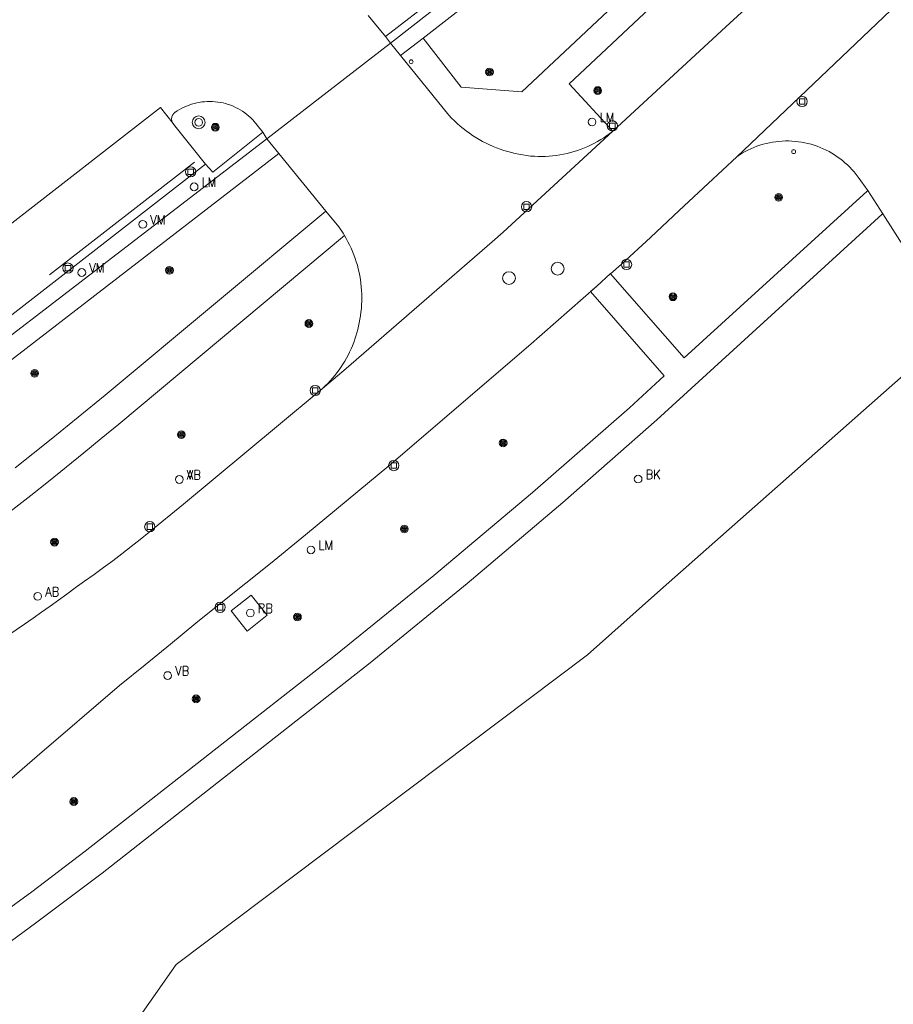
# Model space of a CAD drawing. Header units: metres. Extents: x 138165 to 154469, y 480134 to 494189.
# Tile 94 of 256: x 145792 to 145849, y 485556 to 485619. Entities that reach past the tile are written whole.
import ezdxf

# ---------------------------------------------------------------- set-up
doc = ezdxf.new("R2010")
doc.units = ezdxf.units.M
doc.header["$LTSCALE"] = 0.001
doc.header["$MEASUREMENT"] = 0
for name, color, linetype, lineweight in [('Level 5', 7, 'Continuous', 0), ('TOP-L-terrein schutting raster hek leuning', 7, 'Continuous', 0), ('TOP-L-topo objecten punt', 7, 'Continuous', 0), ('TOP-L-topo objecten vlak', 7, 'Continuous', 0), ('TOP-L-verharding vangrail', 7, 'Continuous', 0)]:
    doc.layers.add(name, color=color, linetype=linetype, lineweight=lineweight)
doc.styles.add('Style-STANDARD', font='STANDARD.shx')

# ---------------------------------------------------------------- blocks, each defined once
blk = doc.blocks.new('24')
at = {"layer": 'TOP-L-topo objecten punt', "color": 7, "linetype": 'Continuous', "lineweight": 0}
for radius in [0.025, 0.0182, 0.0115, 0.005]:
    blk.add_circle((0, 0), radius, dxfattribs=at)
blk = doc.blocks.new('*U13')
at = {"layer": 'Level 5', "color": 7, "linetype": 'Continuous', "lineweight": 0}
blk.add_circle((0, 0), 0.0415, dxfattribs=at)
blk = doc.blocks.new('150')
at = {"layer": 'Level 5', "color": 7, "linetype": 'Continuous', "lineweight": 0}
blk.add_blockref('*U13', (0, 0), dxfattribs=at)
blk = doc.blocks.new('39')
at = {"layer": 'TOP-L-topo objecten punt', "color": 7, "linetype": 'Continuous', "lineweight": 0}
for p, q in [((0.0175, 0.0175), (-0.0175, 0.0175)), ((-0.0175, 0.0175), (-0.0175, -0.0175)), ((0.0175, 0.0175), (0.0175, -0.0175)), ((0.0175, -0.0175), (-0.0175, -0.0175))]:
    blk.add_line(p, q, dxfattribs=at)
blk.add_circle((0, 0), 0.0332, dxfattribs=at)
blk = doc.blocks.new('72')
at = {"layer": 'TOP-L-topo objecten punt', "color": 7, "linetype": 'Continuous', "lineweight": 0}
blk.add_circle((0, 0), 0.025, dxfattribs=at)
at = {"layer": 'TOP-L-topo objecten punt', "color": 7, "linetype": 'Continuous', "lineweight": 0, "style": 'Style-STANDARD'}
blk.add_text('BK', height=0.06, dxfattribs=at).set_placement((0.0483, 0))
blk = doc.blocks.new('16')
at = {"layer": 'TOP-L-topo objecten punt', "color": 7, "linetype": 'Continuous', "lineweight": 0}
blk.add_circle((0, 0), 0.025, dxfattribs=at)
at = {"layer": 'TOP-L-topo objecten punt', "color": 7, "linetype": 'Continuous', "lineweight": 0, "style": 'Style-STANDARD'}
blk.add_text('LM', height=0.06, dxfattribs=at).set_placement((0.0483, 0))
blk = doc.blocks.new('28')
at = {"layer": 'TOP-L-topo objecten punt', "color": 7, "linetype": 'Continuous', "lineweight": 0}
blk.add_circle((0, 0), 0.025, dxfattribs=at)
at = {"layer": 'TOP-L-topo objecten punt', "color": 7, "linetype": 'Continuous', "lineweight": 0, "style": 'Style-STANDARD'}
blk.add_text('VM', height=0.06, dxfattribs=at).set_placement((0.0483, 0))
blk = doc.blocks.new('10')
at = {"layer": 'TOP-L-topo objecten punt', "linetype": 'Continuous', "lineweight": 0}
blk.add_circle((0, 0), 0.0125, dxfattribs=at)
blk = doc.blocks.new('127')
at = {"layer": 'TOP-L-topo objecten punt', "color": 7, "linetype": 'Continuous', "lineweight": 0}
blk.add_circle((0, 0), 0.025, dxfattribs=at)
at = {"layer": 'TOP-L-topo objecten punt', "color": 7, "linetype": 'Continuous', "lineweight": 0, "style": 'Style-STANDARD'}
blk.add_text('RB', height=0.06, dxfattribs=at).set_placement((0.0483, 0))
blk = doc.blocks.new('11')
at = {"layer": 'TOP-L-topo objecten punt', "color": 7, "linetype": 'Continuous', "lineweight": 0}
blk.add_circle((0, 0), 0.025, dxfattribs=at)
at = {"layer": 'TOP-L-topo objecten punt', "color": 7, "linetype": 'Continuous', "lineweight": 0, "style": 'Style-STANDARD'}
blk.add_text('AB', height=0.06, dxfattribs=at).set_placement((0.0483, 0))
blk = doc.blocks.new('14')
at = {"layer": 'TOP-L-topo objecten punt', "color": 7, "linetype": 'Continuous', "lineweight": 0}
blk.add_circle((0, 0), 0.025, dxfattribs=at)
at = {"layer": 'TOP-L-topo objecten punt', "color": 7, "linetype": 'Continuous', "lineweight": 0, "style": 'Style-STANDARD'}
blk.add_text('VB', height=0.06, dxfattribs=at).set_placement((0.0483, 0))
blk = doc.blocks.new('27')
at = {"layer": 'TOP-L-topo objecten punt', "color": 7, "linetype": 'Continuous', "lineweight": 0}
for radius in [0.0415, 0.025]:
    blk.add_circle((0, 0), radius, dxfattribs=at)

msp = doc.modelspace()

# ---------------------------------------------------------------- linework, layer by layer
at = {"layer": 'TOP-L-terrein schutting raster hek leuning', "flags": 128}
for points in [[(145892.743, 485720.944), (145913.693, 485694.147), (145816.019, 485617.988), (145808.015, 485611.797), (145777.182, 485588.107), (145775.1, 485587.145), (145772.868, 485586.865), (145748.012, 485589.884)], [(145785.896, 485534.555), (145790.643, 485541.609), (145792.659, 485544.606), (145793.274, 485545.518), (145796.988, 485551.038), (145802.16, 485558.371), (145828.758, 485578.412), (145833.494, 485582.615), (145849.572, 485596.817), (145850.732, 485598.367), (145850.969, 485600.7)]]:
    msp.add_lwpolyline(points, dxfattribs=at)
at = {"layer": 'TOP-L-topo objecten vlak', "flags": 128}
for points in [[(145917.956, 485701.403), (145918.27, 485699.054), (145918.231, 485697.724), (145917.814, 485695.447), (145917.472, 485694.538), (145916.809, 485693.623), (145916.322, 485693.017), (145914.922, 485691.726), (145913.763, 485690.738), (145910.635, 485688.345), (145907.207, 485685.848), (145897.464, 485678.811), (145891.747, 485674.552), (145887.014, 485671.013), (145878.963, 485664.632), (145872.904, 485659.704), (145868.483, 485655.939), (145864.861, 485652.699), (145824.52, 485614.842), (145820.591, 485615.143), (145818.129, 485618.31)], [(145830.397, 485612.283), (145827.578, 485615.339), (145866.03, 485651.423), (145869.62, 485654.635), (145874.011, 485658.374), (145880.046, 485663.283), (145888.07, 485669.642), (145892.781, 485673.166), (145898.487, 485677.416), (145908.222, 485684.448), (145911.67, 485686.958), (145914.85, 485689.391), (145916.07, 485690.431), (145917.589, 485691.832), (145918.185, 485692.573), (145919.009, 485693.712), (145919.488, 485694.983), (145919.613, 485695.666)], [(145913.693, 485694.147), (145816.019, 485617.988)], [(145913.693, 485694.147), (145914.534, 485693.246), (145818.129, 485618.31)], [(145863.777, 485644.168), (145848.323, 485629.243), (145839.742, 485620.904), (145837.721, 485619.039), (145830.397, 485612.283)], [(145838.425, 485610.635), (145856.516, 485627.875)], [(145815.689, 485618.41), (145818.994, 485620.981), (145817.632, 485622.761)], [(145814.576, 485619.775), (145815.689, 485618.41)], [(145816.019, 485617.988), (145815.689, 485618.41)], [(145808.015, 485611.797), (145816.019, 485617.988)], [(145816.674, 485617.179), (145816.019, 485617.988)], [(145818.129, 485618.31), (145816.674, 485617.179)], [(145816.674, 485617.179), (145819.801, 485613.312), (145819.974, 485613.13), (145820.153, 485612.954), (145820.336, 485612.783), (145820.525, 485612.617), (145820.719, 485612.457), (145820.918, 485612.304), (145821.121, 485612.156), (145821.328, 485612.015), (145821.54, 485611.879), (145821.755, 485611.751), (145821.975, 485611.629), (145822.198, 485611.513), (145822.424, 485611.405), (145822.654, 485611.303), (145822.886, 485611.208), (145823.122, 485611.12), (145823.359, 485611.04), (145823.6, 485610.966), (145823.842, 485610.9), (145824.086, 485610.842), (145824.332, 485610.79), (145824.579, 485610.747), (145824.827, 485610.71), (145825.077, 485610.681), (145825.327, 485610.66), (145825.563, 485610.651), (145825.8, 485610.649), (145826.037, 485610.655), (145826.273, 485610.669), (145826.509, 485610.689), (145826.744, 485610.718), (145826.977, 485610.753), (145827.21, 485610.797), (145827.441, 485610.847), (145827.671, 485610.905), (145827.898, 485610.97), (145828.124, 485611.042), (145828.347, 485611.121), (145828.567, 485611.207), (145828.785, 485611.301), (145828.999, 485611.401), (145829.21, 485611.507), (145829.418, 485611.621), (145829.622, 485611.741), (145829.822, 485611.867), (145830.018, 485612), (145830.21, 485612.138), (145830.397, 485612.283)], [(145807.765, 485612.214), (145807.107, 485613.022), (145806.985, 485613.143), (145806.857, 485613.259), (145806.725, 485613.369), (145806.588, 485613.473), (145806.446, 485613.571), (145806.3, 485613.662), (145806.151, 485613.747), (145805.997, 485613.825), (145805.841, 485613.896), (145805.681, 485613.961), (145805.518, 485614.018), (145805.354, 485614.068), (145805.187, 485614.11), (145805.018, 485614.145), (145804.849, 485614.173), (145804.678, 485614.193), (145804.506, 485614.205), (145804.334, 485614.21), (145804.162, 485614.207), (145803.99, 485614.196), (145803.819, 485614.178), (145803.649, 485614.152), (145803.48, 485614.119), (145803.312, 485614.079), (145803.147, 485614.03), (145802.984, 485613.975), (145802.824, 485613.913), (145802.666, 485613.843), (145802.512, 485613.766), (145802.361, 485613.683), (145802.215, 485613.593), (145802.072, 485613.497), (145802.028, 485613.461), (145801.988, 485613.421), (145801.952, 485613.376), (145801.922, 485613.328), (145801.898, 485613.276), (145801.879, 485613.223), (145801.867, 485613.167), (145801.86, 485613.11), (145801.861, 485613.053), (145801.867, 485612.997), (145801.88, 485612.941), (145801.899, 485612.888), (145801.924, 485612.836), (145801.954, 485612.788)], [(145801.954, 485612.788), (145801.139, 485613.815), (145774.972, 485593.48), (145748.48, 485596.582), (145748.432, 485595.834)], [(145804.045, 485610.155), (145801.987, 485612.747), (145801.976, 485612.76), (145801.965, 485612.774), (145801.954, 485612.788)], [(145804.045, 485610.155), (145804.523, 485609.638), (145807.765, 485612.214)], [(145807.765, 485612.214), (145808.015, 485611.797)], [(145830.397, 485612.283), (145823.313, 485605.746), (145822.596, 485605.121), (145813.148, 485596.946), (145811.46, 485595.504)], [(145808.015, 485611.797), (145777.182, 485588.107), (145775.1, 485587.145), (145772.868, 485586.865), (145748.012, 485589.884)], [(145808.015, 485611.797), (145808.803, 485610.833)], [(145838.425, 485610.635), (145838.6, 485610.752), (145838.778, 485610.862), (145838.96, 485610.965), (145839.146, 485611.062), (145839.336, 485611.151), (145839.529, 485611.234), (145839.724, 485611.309), (145839.923, 485611.377), (145840.123, 485611.438), (145840.326, 485611.491), (145840.53, 485611.537), (145840.736, 485611.575), (145840.944, 485611.606), (145841.152, 485611.629), (145841.361, 485611.645), (145841.571, 485611.652), (145841.78, 485611.652), (145841.99, 485611.644), (145842.199, 485611.629), (145842.407, 485611.606), (145842.614, 485611.575), (145842.821, 485611.536), (145843.025, 485611.49), (145843.228, 485611.437), (145843.428, 485611.376), (145843.626, 485611.308), (145843.822, 485611.232), (145844.015, 485611.149), (145844.204, 485611.06), (145844.39, 485610.963), (145844.572, 485610.86), (145844.751, 485610.75), (145844.925, 485610.633), (145845.095, 485610.51), (145845.26, 485610.381), (145845.42, 485610.246), (145845.576, 485610.105), (145845.725, 485609.959), (145845.87, 485609.807), (145846.009, 485609.65), (145846.142, 485609.488), (145846.268, 485609.321), (145846.889, 485608.443)], [(145748.012, 485589.884), (145747.886, 485588.815), (145772.573, 485585.712), (145775.51, 485586.095), (145778.543, 485587.523), (145808.803, 485610.833)], [(145808.803, 485610.833), (145811.846, 485607.118)], [(145778.009, 485589.907), (145804.045, 485610.155)], [(145830.26, 485603.061), (145830.97, 485603.686), (145832.838, 485605.419), (145834.703, 485607.155), (145836.566, 485608.894), (145838.425, 485610.635)], [(145846.889, 485608.443), (145846.856, 485608.413), (145835.027, 485597.627), (145830.26, 485603.061)], [(145847.863, 485606.944), (145846.889, 485608.443)], [(145786.246, 485554.952), (145787.024, 485556.038), (145787.903, 485557.044), (145788.876, 485557.959), (145789.934, 485558.776), (145793.045, 485561.056), (145797.36, 485564.298), (145814.697, 485577.901), (145820.97, 485583.034), (145827.158, 485588.269), (145833.258, 485593.606), (145847.828, 485606.912), (145847.863, 485606.944)], [(145811.846, 485607.118), (145797.552, 485595.22), (145796.397, 485594.265), (145795.238, 485593.315), (145794.075, 485592.371), (145792.907, 485591.432), (145791.734, 485590.499)], [(145813.038, 485605.548), (145812.951, 485605.688), (145812.861, 485605.827), (145812.769, 485605.963), (145812.673, 485606.098), (145811.846, 485607.118)], [(145847.863, 485606.944), (145851.554, 485601.16)], [(145776.994, 485577.102), (145777.387, 485577.345), (145777.809, 485577.613), (145778.227, 485577.888), (145778.641, 485578.169), (145779.838, 485579.018), (145781.031, 485579.873), (145782.22, 485580.734), (145783.405, 485581.6), (145784.586, 485582.471), (145785.763, 485583.347), (145786.937, 485584.229), (145788.106, 485585.117), (145789.271, 485586.009), (145790.432, 485586.907), (145791.589, 485587.81), (145792.741, 485588.719), (145793.89, 485589.633), (145795.034, 485590.552), (145796.174, 485591.476), (145797.31, 485592.405), (145798.442, 485593.34), (145813.038, 485605.548)], [(145813.038, 485605.548), (145813.156, 485605.345), (145813.268, 485605.138), (145813.375, 485604.928), (145813.474, 485604.715), (145813.567, 485604.499), (145813.654, 485604.281), (145813.734, 485604.06), (145813.808, 485603.836), (145813.874, 485603.611), (145813.934, 485603.383), (145813.987, 485603.154), (145814.033, 485602.924), (145814.072, 485602.692), (145814.105, 485602.459), (145814.13, 485602.225), (145814.148, 485601.991), (145814.159, 485601.756), (145814.163, 485601.521), (145814.16, 485601.285), (145814.15, 485601.051), (145814.133, 485600.816), (145814.108, 485600.582), (145814.077, 485600.349), (145814.039, 485600.117), (145814.001, 485599.897), (145813.956, 485599.679), (145813.906, 485599.462), (145813.849, 485599.247), (145813.785, 485599.033), (145813.716, 485598.822), (145813.64, 485598.612), (145813.558, 485598.405), (145813.47, 485598.2), (145813.376, 485597.998), (145813.277, 485597.799), (145813.171, 485597.602), (145813.06, 485597.409), (145812.944, 485597.219), (145812.822, 485597.033), (145812.691, 485596.846), (145812.555, 485596.663), (145812.413, 485596.484), (145812.267, 485596.309), (145812.115, 485596.139), (145811.958, 485595.973), (145811.797, 485595.812), (145811.631, 485595.655), (145811.46, 485595.504)], [(145829.36, 485602.269), (145830.248, 485603.074), (145830.26, 485603.061)], [(145829.36, 485602.269), (145828.959, 485601.906), (145833.714, 485596.451), (145831.489, 485594.39), (145825.209, 485588.913), (145818.829, 485583.552), (145812.352, 485578.309), (145796.273, 485565.707), (145792.822, 485563.086), (145788.655, 485560.06), (145785.065, 485564.795)], [(145790.705, 485569.749), (145793.155, 485571.862), (145798.497, 485576.43), (145800.137, 485577.773), (145801.778, 485579.113), (145803.422, 485580.451), (145805.067, 485581.787), (145808.258, 485584.311), (145810.525, 485586.171), (145815.907, 485590.649), (145824.95, 485598.389), (145829.36, 485602.269)], [(145851.554, 485601.16), (145850.969, 485600.7), (145850.732, 485598.367), (145849.572, 485596.817), (145833.494, 485582.615), (145828.758, 485578.412), (145802.16, 485558.371), (145796.988, 485551.038), (145793.284, 485545.534)], [(145811.46, 485595.504), (145808.78, 485593.265), (145802.631, 485588.156), (145800.415, 485586.349), (145799.83, 485585.879), (145799.241, 485585.414), (145798.648, 485584.955), (145798.05, 485584.501), (145797.449, 485584.052), (145796.843, 485583.61), (145796.233, 485583.172), (145795.619, 485582.741), (145795.081, 485582.342), (145794.541, 485581.947), (145793.997, 485581.556), (145793.451, 485581.168), (145792.902, 485580.785), (145792.351, 485580.405), (145789.024, 485578.155)], [(145806.74, 485579.954), (145808.034, 485580.978), (145807.01, 485582.272), (145805.716, 485581.249), (145806.74, 485579.954)]]:
    msp.add_lwpolyline(points, dxfattribs=at)
at = {"layer": 'TOP-L-verharding vangrail', "flags": 128}
msp.add_lwpolyline([(145803.338, 485610.285), (145793.961, 485602.986)], dxfattribs=at)

# ---------------------------------------------------------------- block references
at = {"layer": 'TOP-L-topo objecten punt', "xscale": 10, "yscale": 10, "zscale": 10}
for name, p in [('10', (145817.354, 485616.777)), ('24', (145822.422, 485616.115)), ('24', (145829.427, 485614.916)), ('39', (145842.644, 485614.209)), ('16', (145829.061, 485612.882)), ('27', (145803.613, 485612.859)), ('24', (145804.683, 485612.544)), ('39', (145830.372, 485612.638)), ('10', (145842.101, 485610.962)), ('39', (145803.089, 485609.655)), ('16', (145803.314, 485608.686)), ('24', (145841.131, 485608.005)), ('39', (145824.822, 485607.401)), ('28', (145799.995, 485606.257)), ('39', (145795.154, 485603.432)), ('28', (145796.048, 485603.144)), ('150', (145826.832, 485603.392)), ('39', (145831.292, 485603.666)), ('24', (145801.721, 485603.282)), ('150', (145823.68, 485602.784)), ('24', (145834.29, 485601.574)), ('24', (145810.739, 485599.845)), ('24', (145793, 485596.62)), ('39', (145811.15, 485595.513)), ('24', (145802.482, 485592.654)), ('24', (145823.307, 485592.122)), ('11', (145802.36, 485589.756)), ('14', (145802.36, 485589.756)), ('39', (145816.229, 485590.655)), ('72', (145832.038, 485589.781)), ('39', (145800.446, 485586.703)), ('24', (145816.916, 485586.556)), ('24', (145794.282, 485585.702)), ('16', (145810.87, 485585.199)), ('11', (145793.197, 485582.196)), ('39', (145804.999, 485581.488)), ('127', (145806.951, 485581.119)), ('24', (145809.999, 485580.861)), ('14', (145801.605, 485577.073)), ('24', (145803.446, 485575.566)), ('24', (145795.532, 485568.925))]:
    msp.add_blockref(name, p, dxfattribs=at)

doc.saveas('drawing.dxf')
